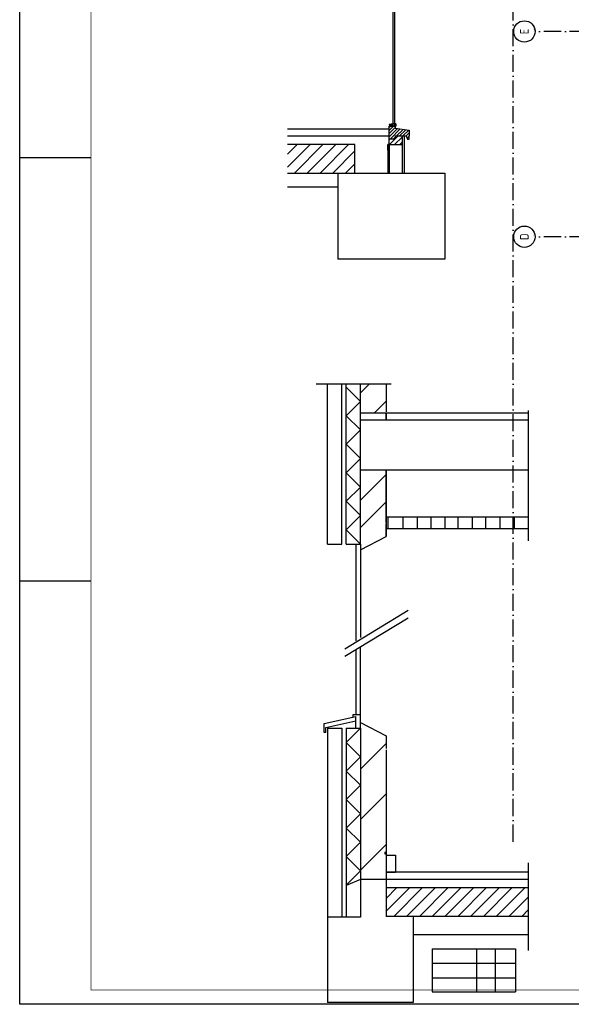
# Model space of a CAD drawing. Header units: millimetres. Extents: x -6587 to 112885, y 244 to 84344.
# Tile 1 of 47: x -6587 to 12749, y 244 to 34782. Entities that reach past the tile are written whole.
import ezdxf
from ezdxf.enums import TextEntityAlignment as Align

# ---------------------------------------------------------------- set-up
doc = ezdxf.new("R2010")
doc.units = ezdxf.units.MM
doc.header["$LTSCALE"] = 100
doc.linetypes.add('DASHDOT', pattern=[9, 6, -1.5, 0, -1.5])
doc.layers.get('0').update_dxf_attribs({"linetype": 'CONTINUOUS'})
for name, color, linetype in [('AL$7----_STRAMIEN', 1, 'DASHDOT'), ('ALN-----_BLOCKNAAM', 2, 'CONTINUOUS'), ('BL$4----', 7, 'CONTINUOUS'), ('BOUW', 8, 'CONTINUOUS'), ('LIJN025', 10, 'CONTINUOUS'), ('LIJN050', 90, 'CONTINUOUS'), ('TEKST25', 1, 'CONTINUOUS'), ('TEKST35', 50, 'CONTINUOUS'), ('TEKST50', 90, 'CONTINUOUS')]:
    doc.layers.add(name, color=color, linetype=linetype)
doc.styles.add('ISO', font='ISO.SHX')
doc.styles.add('ROMAND', font='romand')
doc.styles.get("Standard").update_dxf_attribs({"font": 'iso.shx'})

# ---------------------------------------------------------------- blocks, each defined once
blk = doc.blocks.new('A0-G')
at = {"layer": 'LIJN025'}
for p, q in [((0, 297), (25, 297)), ((0, 148.5), (25, 148.5))]:
    blk.add_line(p, q, dxfattribs=at)
blk.add_lwpolyline([(1189, 841), (1189, 0), (0, 0), (0, 841)], close=True, dxfattribs=at)
at = {"layer": 'LIJN050', "const_width": 0.2}
blk.add_lwpolyline([(1184, 836), (25, 836), (25, 5), (1184, 5)], close=True, dxfattribs=at)
at = {"layer": 'TEKST25', "style": 'ROMAND', "width": 2.899115}
blk.add_attdef('STATUS', text='', height=2.5, dxfattribs=at).set_placement((1143, 71.5), (1182, 71.5), align=Align.FIT)
at = {"layer": 'TEKST25', "style": 'ISO'}
for tag, p in [('E', (1144.25, 66)), ('NAAM-E', (1155.75, 66)), ('DATUM-E', (1174, 66)), ('D', (1144.25, 61)), ('NAAM-D', (1155.75, 61)), ('DATUM-D', (1174, 61)), ('C', (1144.25, 56)), ('NAAM-C', (1155.75, 56)), ('DATUM-C', (1174, 56)), ('B', (1144.25, 51)), ('NAAM-B', (1155.75, 51)), ('DATUM-B', (1174, 51)), ('A', (1144.25, 46)), ('NAAM-A', (1155.75, 46)), ('DATUM-A', (1174, 46))]:
    blk.add_attdef(tag, text='', height=2.5, dxfattribs=at).set_placement(p, align=Align.CENTER)
for tag, p in [('DATUM', (1021.75, 36.25)), ('SCHAAL', (1057, 36.25)), ('GETEKEND', (1087.25, 36.25)), ('GECONTOL.', (1122, 36.25)), ('FORMAAT', (1152.25, 28.25))]:
    blk.add_attdef(tag, p, '', height=2.5, dxfattribs=at)
at = {"layer": 'TEKST35', "style": 'ISO'}
for tag, p in [('PROJECT', (1023.5, 72.5)), ('PLAATS', (1023.5, 63.5)), ('INSTALLATIE-REGEL1', (1023.5, 52.5)), ('INSTALLATIE-REGEL2', (1023.5, 43.5))]:
    blk.add_attdef(tag, p, '', height=4, dxfattribs=at)
blk.add_attdef('PROJ.NR.', text='', height=4, dxfattribs=at).set_placement((1170, 23), align=Align.CENTER)
at = {"layer": 'TEKST50', "style": 'ISO'}
blk.add_attdef('FILE-NAAM', text='', height=5, dxfattribs=at).set_placement((1162.5, 7.5), align=Align.CENTER)
blk = doc.blocks.new('1010')
at = {"layer": 'AL$7----_STRAMIEN', "color": 7, "linetype": 'Continuous'}
blk.add_circle((0, 750), 750, dxfattribs=at)
at = {"layer": 'AL$7----_STRAMIEN', "color": 3, "linetype": 'Continuous'}
blk.add_attdef('STR-NAAM', text='', height=600, rotation=360, dxfattribs=at).set_placement((0, 750), align=Align.MIDDLE)
at = {"layer": 'ALN-----_BLOCKNAAM', "linetype": 'Continuous'}
blk.add_text('1010', height=100, dxfattribs=at).set_placement((0, 0))

msp = doc.modelspace()

# ---------------------------------------------------------------- hatches: boundary and pattern name
at = {"layer": 'BL$4----', "linetype": 'Continuous'}
h = msp.add_hatch(dxfattribs=at)
h.set_pattern_fill('ANSI31', color=8, scale=5, style=0)
h.set_pattern_definition([(45, (-14420.906, 22684.1), (-11.22532, 11.22532), [])])
h.paths.add_polyline_path([(6368, 31111), (6368, 31053), (6494, 31053), (6494, 31134)])
h = msp.add_hatch(dxfattribs=at)
h.set_pattern_fill('ANSI31', color=8, scale=25, style=0)
h.set_pattern_definition([(45, (-14420.91, 22684.1), (-56.1266, 56.1266), [])])
h.paths.add_polyline_path([(6575, 30976), (6575, 31053), (6368, 31053), (6368, 30603), (6574, 30603), (6574, 30703), (6956, 30703), (7007, 30592), (7063, 30592), (7063, 30703), (7063, 30906)])
h = msp.add_hatch(dxfattribs=at)
h.set_pattern_fill('ANSI31', color=8, scale=100, style=0)
h.set_pattern_definition([(45, (-29840.88, 18521.37), (-224.5064, 224.5064), [])])
h.paths.add_polyline_path([(4563, 29403), (5163, 29403), (5163, 30403), (2801, 30403), (2801, 29403)])
h = msp.add_hatch(dxfattribs=at)
h.set_pattern_fill('VUIL', color=8, scale=5, style=0)
h.set_pattern_definition([(45, (-14420.91, 22684.1), (-88.38835, 88.38835), [])])
h.paths.add_polyline_path([(6818, 30403), (6818, 30703), (6574, 30703), (6574, 30603), (6368, 30603), (6368, 30403)])
h = msp.add_hatch(dxfattribs=at)
h.set_pattern_fill('VUIL', color=8, scale=50, style=0)
h.set_pattern_definition([(45, (-1218.7, -3391), (-883.88, 883.88), [])])
h.paths.add_polyline_path([(6258, 9797), (5358, 10132), (5358, 4627), (6258, 4627)])
h = msp.add_hatch(dxfattribs=at)
h.set_pattern_fill('ANSI31', color=8, scale=100, style=0)
h.set_pattern_definition([(45, (-1218.73, -8906), (-224.5064, 224.5064), [])])
h.paths.add_polyline_path([(6258, 4327), (6258, 3329), (7808, 3329), (7808, 3327), (11253, 3327), (11253, 4327)])

# ---------------------------------------------------------------- linework, layer by layer
at = {"layer": 'AL$7----_STRAMIEN', "color": 1}
for p, q in [((10708, 5947), (10708, 77762)), ((37593, 34369), (11479, 34369)), ((37593, 34369), (11479, 34369)), ((37593, 27169), (11479, 27169)), ((37593, 27169), (11479, 27169))]:
    msp.add_line(p, q, dxfattribs=at)
at = {"layer": 'BL$4----', "color": 8, "linetype": 'Continuous'}
for p, q in [((6504, 31053), (6504, 37192)), ((6568, 31067), (6568, 37231)), ((6494, 31134), (6368, 31111)), ((6594, 31134), (6494, 31134)), ((6494, 31053), (6494, 31134)), ((6594, 31134), (6594, 31057)), ((6598, 31134), (6594, 31134)), ((6598, 31033), (6598, 31134)), ((2801, 30953), (5868, 30953)), ((5716, 30953), (5836, 30953)), ((5743, 30953), (6368, 30953)), ((6368, 31053), (6575, 31053)), ((6368, 30078), (6368, 31053)), ((6499, 31057), (6579, 31057)), ((6499, 31053), (6499, 31057)), ((6575, 31053), (6575, 30976)), ((6575, 30976), (7063, 30906)), ((6594, 31057), (6579, 31057)), ((6579, 31057), (6579, 31033)), ((6579, 31033), (6584, 31033)), ((6584, 31040), (6584, 31057)), ((6584, 31040), (6593, 31040)), ((6584, 31033), (6584, 31040)), ((6593, 31040), (6594, 31057)), ((6593, 31040), (6593, 31033)), ((6593, 31033), (6598, 31033)), ((7063, 30906), (7063, 30703)), ((2801, 30703), (5449, 30703)), ((5163, 30403), (2801, 30403)), ((5163, 29403), (5163, 30403)), ((5449, 30703), (6368, 30703)), ((6318, 30203), (6318, 30403)), ((6368, 30403), (6318, 30403)), ((6368, 30603), (6574, 30603)), ((6368, 30403), (6818, 30403)), ((6368, 30403), (6368, 29403)), ((6574, 30703), (6574, 30603)), ((6574, 30703), (6956, 30703)), ((6818, 30703), (6818, 29403)), ((6893, 30703), (6893, 29403)), ((6956, 30703), (7007, 30592)), ((7007, 30592), (7063, 30592)), ((7063, 30592), (7063, 30703)), ((6318, 30203), (6318, 29403)), ((2801, 29403), (4563, 29403)), ((4563, 29403), (4563, 26378)), ((4563, 29403), (5163, 29403)), ((5163, 29403), (6318, 29403)), ((6318, 29403), (6893, 29403)), ((6893, 29403), (8313, 29403)), ((8313, 29403), (8313, 26378)), ((4563, 28903), (2801, 28903)), ((8313, 26378), (4563, 26378)), ((3808, 22010), (6438, 22010)), ((4208, 16388), (4208, 22010)), ((4708, 16388), (4708, 22010)), ((4858, 16388), (4858, 22010)), ((5358, 21390), (4858, 21890)), ((5358, 16388), (5358, 22010)), ((5358, 21689), (5678, 22010)), ((6258, 22010), (6258, 21021)), ((4858, 20890), (5358, 21390)), ((5853, 20995), (6258, 21400)), ((11253, 16497), (11253, 21070)), ((5358, 20390), (4858, 20890)), ((6258, 20995), (6258, 20745)), ((6258, 20745), (6258, 20995)), ((4858, 19890), (5358, 20390)), ((5358, 19390), (4858, 19890)), ((4858, 18890), (5358, 19390)), ((5358, 18390), (4858, 18890)), ((5358, 17934), (6258, 18834)), ((6258, 17145), (6258, 18977)), ((6258, 18977), (6258, 16653)), ((4858, 17890), (5358, 18390)), ((5358, 17390), (4858, 17890)), ((5358, 16965), (6258, 17865)), ((4858, 16890), (5358, 17390)), ((6258, 16653), (6258, 17095)), ((5358, 16390), (4858, 16890)), ((5358, 16185), (6258, 16653)), ((4208, 16388), (4708, 16389)), ((4858, 16389), (5358, 16390)), ((5198, 16389), (5198, 16129)), ((5358, 16390), (5358, 16185)), ((5198, 16129), (5198, 12989)), ((5358, 16185), (5355, 13108)), ((4807, 12719), (7028, 14068)), ((4807, 12455), (7028, 13804)), ((5196, 12669), (5196, 10414)), ((5358, 10132), (5355, 12772)), ((5108, 10414), (5351, 10414)), ((5108, 10324), (5108, 10414)), ((4082, 10095), (5198, 10343)), ((4082, 9784), (4082, 10095)), ((4145, 9955), (5198, 10189)), ((5198, 10189), (5198, 10343)), ((5198, 9928), (5198, 10189)), ((5358, 9927), (5358, 10132)), ((5358, 10132), (6258, 9664)), ((4145, 9784), (4082, 9784)), ((4145, 9784), (4145, 9955)), ((4208, 9929), (4208, 3302)), ((4208, 9929), (4708, 9928)), ((4708, 9929), (4708, 3302)), ((4858, 9929), (4858, 3302)), ((4858, 9928), (5358, 9927)), ((5358, 9927), (4858, 9427)), ((5358, 9929), (5358, 4627)), ((4858, 9427), (5358, 8927)), ((6258, 9664), (6258, 9222)), ((6258, 9172), (6258, 4627)), ((5358, 8927), (4858, 8427)), ((4858, 8427), (5358, 7927)), ((5358, 7927), (4858, 7427)), ((4858, 7427), (5358, 6927)), ((5358, 6927), (4858, 6427)), ((4858, 6427), (5358, 5927)), ((5358, 5927), (4858, 5427)), ((6208, 5577), (6208, 5527)), ((6208, 5577), (6258, 5577)), ((6208, 5527), (6258, 5527)), ((4858, 5427), (5358, 4927)), ((6258, 5477), (6583, 5477)), ((6583, 5477), (6583, 4877)), ((11253, 2135), (11253, 5203)), ((5358, 4927), (4858, 4427)), ((11253, 4877), (6258, 4877)), ((6258, 4877), (6583, 4877)), ((5358, 4627), (4858, 4408)), ((11253, 4627), (5358, 4627)), ((5358, 4627), (5358, 3302)), ((6258, 4627), (6258, 3329)), ((11253, 4327), (6258, 4327)), ((4208, 3302), (4208, 302)), ((5358, 3302), (4208, 3302)), ((7208, 3329), (6258, 3329)), ((7208, 3329), (7208, 302)), ((11253, 3327), (7208, 3327)), ((11253, 2677), (7208, 2677)), ((7871, 2186), (10793, 2186)), ((7871, 2186), (7871, 676)), ((9425, 2186), (9425, 676)), ((10083, 2186), (10083, 676)), ((10793, 2186), (10793, 676)), ((7871, 1686), (10793, 1686)), ((7871, 1176), (10793, 1176)), ((7871, 676), (10793, 676)), ((7208, 302), (4208, 302))]:
    msp.add_line(p, q, dxfattribs=at)
at = {"layer": 'BL$4----'}
msp.add_line((4208, 3853), (4208, 3853), dxfattribs=at)
at = {"layer": 'BOUW'}
for p, q in [((4208, 18977), (4208, 20995)), ((5358, 20995), (11253, 20995)), ((5358, 20745), (11253, 20745)), ((11253, 18977), (5358, 18977)), ((11253, 17327), (6258, 17327)), ((6334, 16924), (6334, 17328)), ((6857, 16924), (6857, 17328)), ((7357, 16924), (7357, 17328)), ((7832, 16924), (7832, 17328)), ((8332, 16924), (8332, 17328)), ((8784, 16924), (8784, 17328)), ((9283, 16924), (9283, 17328)), ((9759, 16924), (9759, 17328)), ((10258, 16924), (10258, 17328)), ((10757, 16924), (10757, 17328)), ((11253, 16927), (6258, 16927))]:
    msp.add_line(p, q, dxfattribs=at)

# ---------------------------------------------------------------- block references
at = {"xscale": 100, "yscale": 100, "zscale": 100}
msp.add_blockref('A0-G', (-6587, 244), dxfattribs=at)
at = {"layer": 'AL$7----_STRAMIEN', "xscale": 0.5, "yscale": 0.5, "zscale": 0.5, "rotation": 90}
for p, values in [((11479, 34369), {'STR-NAAM': 'E'}), ((11479, 34369), {'STR-NAAM': 'E'}), ((11479, 27169), {'STR-NAAM': 'D'}), ((11479, 27169), {'STR-NAAM': 'D'})]:
    msp.add_blockref('1010', p, dxfattribs=at).add_auto_attribs(values)

doc.saveas('drawing.dxf')
